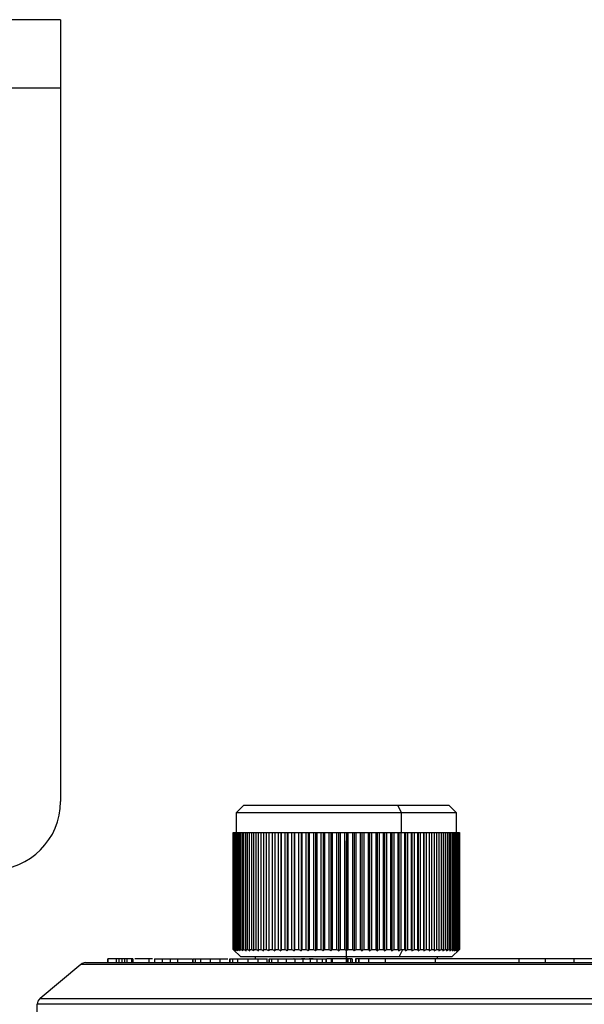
# Model space of a CAD drawing. Header units: millimetres. Extents: x -105 to 136, y -37 to 231.
# Tile 8 of 11: x 25 to 62, y 54 to 119. Entities that reach past the tile are written whole.
import ezdxf

# ---------------------------------------------------------------- set-up
doc = ezdxf.new("R2010")
doc.units = ezdxf.units.MM
doc.header["$PDSIZE"] = -1

msp = doc.modelspace()

# ---------------------------------------------------------------- linework, layer by layer
at = {"color": 7, "linetype": 'Continuous', "lineweight": 25}
for p, q in [((27.578, 118.537), (-104.922, 118.537)), ((27.578, 118.537), (27.578, 67.037)), ((27.578, 114.037), (-104.922, 114.037)), ((39.646, 66.793), (39.146, 66.293)), ((39.146, 66.293), (39.146, 64.993)), ((53.646, 66.293), (39.146, 66.293)), ((39.646, 66.793), (53.146, 66.793)), ((49.772, 66.793), (50.022, 66.293)), ((50.022, 64.993), (50.022, 66.293)), ((53.646, 66.293), (53.146, 66.793)), ((53.646, 64.993), (53.646, 66.293)), ((38.946, 64.993), (38.946, 57.293)), ((38.946, 64.993), (53.846, 64.993)), ((38.948, 57.293), (38.948, 64.993)), ((38.955, 64.993), (38.955, 57.293)), ((38.977, 57.293), (38.977, 64.993)), ((38.999, 64.993), (38.999, 57.293)), ((39.042, 57.293), (39.042, 64.993)), ((39.078, 64.993), (39.078, 57.293)), ((39.143, 57.293), (39.143, 64.993)), ((39.194, 64.993), (39.194, 57.293)), ((39.279, 57.293), (39.279, 64.993)), ((39.344, 64.993), (39.344, 57.293)), ((39.45, 57.293), (39.45, 64.993)), ((39.529, 64.993), (39.529, 57.293)), ((39.655, 57.293), (39.655, 64.993)), ((39.747, 64.993), (39.747, 57.293)), ((39.893, 57.293), (39.893, 64.993)), ((39.998, 64.993), (39.998, 57.293)), ((40.163, 57.293), (40.163, 64.993)), ((40.279, 64.993), (40.279, 57.293)), ((40.462, 57.293), (40.462, 64.993)), ((40.591, 64.993), (40.591, 57.293)), ((40.791, 57.293), (40.791, 64.993)), ((40.931, 64.993), (40.931, 57.293)), ((41.147, 57.293), (41.147, 64.993)), ((41.295, 64.993), (41.295, 57.188)), ((41.298, 64.993), (41.298, 57.293)), ((41.529, 57.293), (41.529, 64.993)), ((41.676, 64.993), (41.676, 57.188)), ((41.689, 64.993), (41.689, 57.293)), ((41.934, 57.293), (41.934, 64.993)), ((42.08, 64.993), (42.08, 57.188)), ((42.103, 64.993), (42.103, 57.293)), ((42.361, 57.293), (42.361, 64.993)), ((42.505, 64.993), (42.505, 57.188)), ((42.538, 64.993), (42.538, 57.293)), ((42.808, 57.293), (42.808, 64.993)), ((42.949, 64.993), (42.949, 57.188)), ((42.992, 64.993), (42.992, 57.293)), ((43.272, 57.293), (43.272, 64.993)), ((43.41, 64.993), (43.41, 57.188)), ((43.463, 64.993), (43.463, 57.293)), ((43.751, 57.293), (43.751, 64.993)), ((43.885, 64.993), (43.885, 57.188)), ((43.948, 64.993), (43.948, 57.293)), ((44.244, 57.293), (44.244, 64.993)), ((44.373, 64.993), (44.373, 57.188)), ((44.445, 64.993), (44.445, 57.293)), ((44.746, 57.293), (44.746, 64.993)), ((44.87, 64.993), (44.87, 57.188)), ((44.951, 64.993), (44.951, 57.293)), ((45.257, 57.293), (45.257, 64.993)), ((45.375, 64.993), (45.375, 57.188)), ((45.464, 64.993), (45.464, 57.293)), ((45.774, 57.293), (45.774, 64.993)), ((45.885, 64.993), (45.885, 57.188)), ((45.982, 64.993), (45.982, 57.293)), ((46.293, 57.293), (46.293, 64.993)), ((46.397, 64.993), (46.397, 57.188)), ((46.502, 64.993), (46.502, 57.293)), ((46.813, 57.293), (46.813, 64.993)), ((46.91, 64.993), (46.91, 57.188)), ((47.021, 64.993), (47.021, 57.293)), ((47.331, 57.293), (47.331, 64.993)), ((47.42, 64.993), (47.42, 57.188)), ((47.538, 64.993), (47.538, 57.293)), ((47.844, 57.293), (47.844, 64.993)), ((47.925, 64.993), (47.925, 57.188)), ((48.048, 64.993), (48.048, 57.293)), ((48.35, 57.293), (48.35, 64.993)), ((48.422, 64.993), (48.422, 57.188)), ((48.551, 64.993), (48.551, 57.293)), ((48.847, 57.293), (48.847, 64.993)), ((48.909, 64.993), (48.909, 57.188)), ((49.043, 64.993), (49.043, 57.293)), ((49.332, 57.293), (49.332, 64.993)), ((49.385, 64.993), (49.385, 57.188)), ((49.523, 64.993), (49.523, 57.293)), ((49.802, 57.293), (49.802, 64.993)), ((49.845, 64.993), (49.845, 57.188)), ((49.987, 64.993), (49.987, 57.293)), ((50.256, 57.293), (50.256, 64.993)), ((50.289, 64.993), (50.289, 57.188)), ((50.433, 64.993), (50.433, 57.293)), ((50.691, 57.293), (50.691, 64.993)), ((50.714, 64.993), (50.714, 57.188)), ((50.86, 64.993), (50.86, 57.293)), ((51.105, 57.293), (51.105, 64.993)), ((51.118, 64.993), (51.118, 57.188)), ((51.265, 64.993), (51.265, 57.293)), ((51.497, 57.293), (51.497, 64.993)), ((51.499, 64.993), (51.499, 57.188)), ((51.647, 64.993), (51.647, 57.293)), ((51.863, 57.293), (51.863, 64.993)), ((52.003, 64.993), (52.003, 57.293)), ((52.203, 57.293), (52.203, 64.993)), ((52.331, 64.993), (52.331, 57.293)), ((52.514, 57.293), (52.514, 64.993)), ((52.631, 64.993), (52.631, 57.293)), ((52.796, 57.293), (52.796, 64.993)), ((52.9, 64.993), (52.9, 57.293)), ((53.046, 57.293), (53.046, 64.993)), ((53.138, 64.993), (53.138, 57.293)), ((53.264, 57.293), (53.264, 64.993)), ((53.342, 64.993), (53.342, 57.293)), ((53.449, 57.293), (53.449, 64.993)), ((53.513, 64.993), (53.513, 57.293)), ((53.599, 57.293), (53.599, 64.993)), ((53.649, 64.993), (53.649, 57.293)), ((53.714, 57.293), (53.714, 64.993)), ((53.75, 64.993), (53.75, 57.293)), ((53.794, 57.293), (53.794, 64.993)), ((53.815, 64.993), (53.815, 57.293)), ((53.837, 57.293), (53.837, 64.993)), ((53.844, 64.993), (53.844, 57.293)), ((53.846, 57.293), (53.846, 64.993)), ((38.946, 57.293), (39.446, 56.793)), ((38.946, 57.293), (38.948, 57.293)), ((38.955, 57.293), (38.977, 57.293)), ((38.999, 57.293), (39.042, 57.293)), ((39.078, 57.293), (39.143, 57.293)), ((39.194, 57.293), (39.279, 57.293)), ((39.344, 57.293), (39.45, 57.293)), ((39.529, 57.293), (39.655, 57.293)), ((39.747, 57.293), (39.893, 57.293)), ((39.998, 57.293), (40.163, 57.293)), ((40.279, 57.293), (40.462, 57.293)), ((40.591, 57.293), (40.791, 57.293)), ((40.931, 57.293), (41.147, 57.293)), ((41.298, 57.293), (41.529, 57.293)), ((41.689, 57.293), (41.934, 57.293)), ((42.103, 57.293), (42.361, 57.293)), ((42.538, 57.293), (42.808, 57.293)), ((42.992, 57.293), (43.272, 57.293)), ((43.463, 57.293), (43.751, 57.293)), ((43.948, 57.293), (44.244, 57.293)), ((44.445, 57.293), (44.746, 57.293)), ((44.951, 57.293), (45.257, 57.293)), ((45.464, 57.293), (45.774, 57.293)), ((45.982, 57.293), (46.293, 57.293)), ((46.502, 57.293), (46.813, 57.293)), ((47.021, 57.293), (47.331, 57.293)), ((47.538, 57.293), (47.844, 57.293)), ((48.048, 57.293), (48.35, 57.293)), ((48.551, 57.293), (48.847, 57.293)), ((49.043, 57.293), (49.332, 57.293)), ((49.523, 57.293), (49.802, 57.293)), ((49.872, 56.793), (50.122, 57.293)), ((49.987, 57.293), (50.256, 57.293)), ((50.433, 57.293), (50.691, 57.293)), ((50.86, 57.293), (51.105, 57.293)), ((51.265, 57.293), (51.497, 57.293)), ((51.647, 57.293), (51.863, 57.293)), ((52.003, 57.293), (52.203, 57.293)), ((52.331, 57.293), (52.514, 57.293)), ((52.631, 57.293), (52.796, 57.293)), ((52.9, 57.293), (53.046, 57.293)), ((53.138, 57.293), (53.264, 57.293)), ((53.342, 57.293), (53.449, 57.293)), ((53.346, 56.793), (53.846, 57.293)), ((53.513, 57.293), (53.599, 57.293)), ((53.649, 57.293), (53.714, 57.293)), ((53.75, 57.293), (53.794, 57.293)), ((53.815, 57.293), (53.837, 57.293)), ((53.844, 57.293), (53.846, 57.293)), ((30.661, 56.673), (30.661, 56.423)), ((30.694, 56.673), (30.694, 56.423)), ((31.232, 56.673), (31.232, 56.423)), ((31.408, 56.673), (31.408, 56.423)), ((31.606, 56.673), (31.606, 56.423)), ((31.777, 56.673), (31.606, 56.673)), ((31.777, 56.673), (31.777, 56.423)), ((31.944, 56.673), (31.944, 56.423)), ((32.255, 56.673), (32.255, 56.423)), ((32.329, 56.673), (32.255, 56.673)), ((32.329, 56.673), (32.329, 56.423)), ((33.636, 56.673), (32.46, 56.673)), ((33.387, 56.673), (33.387, 56.423)), ((33.767, 56.673), (33.767, 56.423)), ((33.767, 56.673), (36.244, 56.673)), ((34.261, 56.673), (34.261, 56.423)), ((34.787, 56.673), (34.787, 56.423)), ((35.281, 56.673), (35.281, 56.423)), ((36.272, 56.673), (36.272, 56.423)), ((36.284, 56.673), (36.284, 56.423)), ((36.439, 56.673), (36.439, 56.423)), ((36.785, 56.673), (36.785, 56.423)), ((37.423, 56.673), (37.423, 56.423)), ((38.069, 56.673), (38.069, 56.423)), ((38.703, 56.673), (38.703, 56.423)), ((38.714, 56.673), (38.714, 56.423)), ((38.733, 56.673), (38.733, 56.423)), ((38.908, 56.673), (38.908, 56.423)), ((39.229, 56.673), (39.229, 56.423)), ((53.346, 56.793), (39.446, 56.793)), ((39.907, 56.673), (39.907, 56.423)), ((40.396, 56.793), (40.396, 56.673)), ((40.564, 56.673), (40.564, 56.423)), ((40.662, 56.673), (40.655, 56.673)), ((41.167, 56.673), (41.167, 56.423)), ((41.167, 56.673), (41.214, 56.673)), ((41.301, 56.673), (41.301, 56.423)), ((41.304, 56.673), (41.304, 56.423)), ((41.465, 56.673), (41.465, 56.423)), ((41.882, 56.673), (41.882, 56.423)), ((42.442, 56.673), (42.442, 56.423)), ((42.956, 56.673), (42.928, 56.673)), ((42.993, 56.673), (42.993, 56.423)), ((43.519, 56.673), (43.519, 56.423)), ((44.007, 56.673), (44.007, 56.423)), ((44.443, 56.673), (44.443, 56.423)), ((44.805, 56.673), (44.805, 56.423)), ((45.038, 56.673), (45.038, 56.423)), ((45.098, 56.423), (45.098, 56.673)), ((45.453, 56.673), (45.098, 56.673)), ((45.393, 56.673), (45.393, 56.423)), ((45.453, 56.673), (45.453, 56.423)), ((45.455, 56.423), (45.455, 56.673)), ((45.455, 56.673), (45.455, 56.423)), ((46.377, 56.673), (45.462, 56.673)), ((46.377, 56.673), (46.377, 56.423)), ((46.396, 56.793), (46.396, 56.673)), ((46.401, 56.673), (46.401, 56.423)), ((46.424, 56.673), (46.424, 56.423)), ((46.452, 56.673), (46.452, 56.423)), ((46.773, 56.673), (46.491, 56.673)), ((46.491, 56.673), (46.491, 56.423)), ((46.675, 56.673), (46.675, 56.423)), ((46.773, 56.673), (46.773, 56.423)), ((46.991, 56.673), (46.991, 56.423)), ((47.845, 56.673), (46.991, 56.673)), ((47.025, 56.673), (47.025, 56.423)), ((47.187, 56.673), (47.187, 56.423)), ((47.221, 56.673), (47.221, 56.423)), ((47.846, 56.673), (47.846, 56.423)), ((48.956, 56.673), (47.846, 56.673)), ((48.956, 56.673), (48.956, 56.423)), ((52.241, 56.673), (52.241, 56.423)), ((52.663, 56.673), (52.278, 56.673)), ((52.396, 56.673), (52.396, 56.793)), ((57.76, 56.673), (57.76, 56.423)), ((59.495, 56.673), (59.495, 56.423)), ((61.37, 56.673), (61.37, 56.423)), ((28.905, 56.306), (26.223, 54.056)), ((133.183, 56.306), (28.905, 56.306)), ((29.226, 56.423), (132.862, 56.423)), ((26.223, 54.056), (135.865, 54.056)), ((136.044, 53.673), (26.044, 53.673)), ((26.044, 51.723), (26.044, 53.673))]:
    msp.add_line(p, q, dxfattribs=at)
at = {"color": 7, "linetype": 'Continuous'}
for q in [(46.396, 64.449), (50.409, 56.423)]:
    msp.add_line((46.396, 56.423), q, dxfattribs=at)
at = {"color": 7, "linetype": 'Continuous', "lineweight": 25}
for centre, radius, start, end in [((23.078, 67.037), 4.5, 270, 0), ((29.226, 55.923), 0.5, 90, 130), ((26.544, 53.673), 0.5, 130, 180)]:
    msp.add_arc(centre, radius, start, end, dxfattribs=at)
for points, knots in [([(38.948, 57.293), (38.968, 57.273), (39.004, 57.238), (39.04, 57.203), (39.056, 57.188)], [0, 0, 0, 0, 0.56, 1, 1, 1, 1]), ([(39.056, 57.188), (39.037, 57.207), (39.003, 57.242), (38.97, 57.278), (38.955, 57.293)], [0, 0, 0, 0, 0.56, 1, 1, 1, 1]), ([(38.977, 57.293), (38.998, 57.273), (39.036, 57.238), (39.075, 57.203), (39.091, 57.188)], [0, 0, 0, 0, 0.56, 1, 1, 1, 1]), ([(39.091, 57.188), (39.074, 57.207), (39.043, 57.242), (39.012, 57.278), (38.999, 57.293)], [0, 0, 0, 0, 0.56, 1, 1, 1, 1]), ([(39.042, 57.293), (39.064, 57.273), (39.105, 57.238), (39.145, 57.203), (39.163, 57.188)], [0, 0, 0, 0, 0.56, 1, 1, 1, 1]), ([(39.163, 57.188), (39.147, 57.207), (39.119, 57.242), (39.091, 57.278), (39.078, 57.293)], [0, 0, 0, 0, 0.56, 1, 1, 1, 1]), ([(39.143, 57.293), (39.167, 57.273), (39.209, 57.238), (39.251, 57.203), (39.27, 57.188)], [0, 0, 0, 0, 0.56, 1, 1, 1, 1]), ([(39.27, 57.188), (39.255, 57.207), (39.23, 57.242), (39.205, 57.278), (39.194, 57.293)], [0, 0, 0, 0, 0.56, 1, 1, 1, 1]), ([(39.279, 57.293), (39.304, 57.273), (39.348, 57.238), (39.392, 57.203), (39.411, 57.188)], [0, 0, 0, 0, 0.56, 1, 1, 1, 1]), ([(39.411, 57.188), (39.398, 57.207), (39.376, 57.242), (39.354, 57.278), (39.344, 57.293)], [0, 0, 0, 0, 0.56, 1, 1, 1, 1]), ([(39.45, 57.293), (39.476, 57.273), (39.521, 57.238), (39.566, 57.203), (39.586, 57.188)], [0, 0, 0, 0, 0.56, 1, 1, 1, 1]), ([(39.586, 57.188), (39.576, 57.207), (39.556, 57.242), (39.537, 57.278), (39.529, 57.293)], [0, 0, 0, 0, 0.56, 1, 1, 1, 1]), ([(39.655, 57.293), (39.681, 57.273), (39.728, 57.238), (39.775, 57.203), (39.795, 57.188)], [0, 0, 0, 0, 0.56, 1, 1, 1, 1]), ([(39.795, 57.188), (39.786, 57.207), (39.77, 57.242), (39.754, 57.278), (39.747, 57.293)], [0, 0, 0, 0, 0.56, 1, 1, 1, 1]), ([(39.893, 57.293), (39.92, 57.273), (39.967, 57.238), (40.015, 57.203), (40.036, 57.188)], [0, 0, 0, 0, 0.56, 1, 1, 1, 1]), ([(40.036, 57.188), (40.029, 57.207), (40.016, 57.242), (40.003, 57.278), (39.998, 57.293)], [0, 0, 0, 0, 0.56, 1, 1, 1, 1]), ([(40.163, 57.293), (40.19, 57.273), (40.238, 57.238), (40.286, 57.203), (40.308, 57.188)], [0, 0, 0, 0, 0.56, 1, 1, 1, 1]), ([(40.308, 57.188), (40.302, 57.207), (40.293, 57.242), (40.284, 57.278), (40.279, 57.293)], [0, 0, 0, 0, 0.56, 1, 1, 1, 1]), ([(40.462, 57.293), (40.49, 57.273), (40.539, 57.238), (40.588, 57.203), (40.609, 57.188)], [0, 0, 0, 0, 0.56, 1, 1, 1, 1]), ([(40.609, 57.188), (40.606, 57.207), (40.6, 57.242), (40.594, 57.278), (40.591, 57.293)], [0, 0, 0, 0, 0.56, 1, 1, 1, 1]), ([(40.791, 57.293), (40.819, 57.273), (40.868, 57.238), (40.917, 57.203), (40.939, 57.188)], [0, 0, 0, 0, 0.56, 1, 1, 1, 1]), ([(40.939, 57.188), (40.937, 57.207), (40.935, 57.242), (40.932, 57.278), (40.931, 57.293)], [0, 0, 0, 0, 0.56, 1, 1, 1, 1]), ([(41.147, 57.293), (41.175, 57.273), (41.224, 57.238), (41.273, 57.203), (41.295, 57.188)], [0, 0, 0, 0, 0.56, 1, 1, 1, 1]), ([(41.295, 57.188), (41.295, 57.207), (41.296, 57.242), (41.297, 57.278), (41.298, 57.293)], [0, 0, 0, 0, 0.56, 1, 1, 1, 1]), ([(41.529, 57.293), (41.556, 57.273), (41.605, 57.238), (41.654, 57.203), (41.676, 57.188)], [0, 0, 0, 0, 0.56, 1, 1, 1, 1]), ([(41.676, 57.188), (41.678, 57.207), (41.683, 57.242), (41.687, 57.278), (41.689, 57.293)], [0, 0, 0, 0, 0.56, 1, 1, 1, 1]), ([(41.934, 57.293), (41.961, 57.273), (42.01, 57.238), (42.059, 57.203), (42.08, 57.188)], [0, 0, 0, 0, 0.56, 1, 1, 1, 1]), ([(42.08, 57.188), (42.084, 57.207), (42.092, 57.242), (42.1, 57.278), (42.103, 57.293)], [0, 0, 0, 0, 0.56, 1, 1, 1, 1]), ([(42.361, 57.293), (42.388, 57.273), (42.436, 57.238), (42.484, 57.203), (42.505, 57.188)], [0, 0, 0, 0, 0.56, 1, 1, 1, 1]), ([(42.505, 57.188), (42.511, 57.207), (42.522, 57.242), (42.533, 57.278), (42.538, 57.293)], [0, 0, 0, 0, 0.56, 1, 1, 1, 1]), ([(42.808, 57.293), (42.834, 57.273), (42.881, 57.238), (42.928, 57.203), (42.949, 57.188)], [0, 0, 0, 0, 0.56, 1, 1, 1, 1]), ([(42.949, 57.188), (42.957, 57.207), (42.972, 57.242), (42.986, 57.278), (42.992, 57.293)], [0, 0, 0, 0, 0.56, 1, 1, 1, 1]), ([(43.272, 57.293), (43.298, 57.273), (43.344, 57.238), (43.39, 57.203), (43.41, 57.188)], [0, 0, 0, 0, 0.56, 1, 1, 1, 1]), ([(43.41, 57.188), (43.42, 57.207), (43.438, 57.242), (43.455, 57.278), (43.463, 57.293)], [0, 0, 0, 0, 0.56, 1, 1, 1, 1]), ([(43.751, 57.293), (43.776, 57.273), (43.821, 57.238), (43.866, 57.203), (43.885, 57.188)], [0, 0, 0, 0, 0.56, 1, 1, 1, 1]), ([(43.885, 57.188), (43.897, 57.207), (43.918, 57.242), (43.939, 57.278), (43.948, 57.293)], [0, 0, 0, 0, 0.56, 1, 1, 1, 1]), ([(44.244, 57.293), (44.268, 57.273), (44.311, 57.238), (44.354, 57.203), (44.373, 57.188)], [0, 0, 0, 0, 0.56, 1, 1, 1, 1]), ([(44.373, 57.188), (44.386, 57.207), (44.41, 57.242), (44.434, 57.278), (44.445, 57.293)], [0, 0, 0, 0, 0.56, 1, 1, 1, 1]), ([(44.746, 57.293), (44.77, 57.273), (44.811, 57.238), (44.852, 57.203), (44.87, 57.188)], [0, 0, 0, 0, 0.56, 1, 1, 1, 1]), ([(44.87, 57.188), (44.885, 57.207), (44.912, 57.242), (44.939, 57.278), (44.951, 57.293)], [0, 0, 0, 0, 0.56, 1, 1, 1, 1]), ([(45.257, 57.293), (45.279, 57.273), (45.319, 57.238), (45.358, 57.203), (45.375, 57.188)], [0, 0, 0, 0, 0.56, 1, 1, 1, 1]), ([(45.375, 57.188), (45.392, 57.207), (45.422, 57.242), (45.451, 57.278), (45.464, 57.293)], [0, 0, 0, 0, 0.56, 1, 1, 1, 1]), ([(45.774, 57.293), (45.794, 57.273), (45.832, 57.238), (45.869, 57.203), (45.885, 57.188)], [0, 0, 0, 0, 0.56, 1, 1, 1, 1]), ([(45.885, 57.188), (45.903, 57.207), (45.936, 57.242), (45.968, 57.278), (45.982, 57.293)], [0, 0, 0, 0, 0.56, 1, 1, 1, 1]), ([(46.293, 57.293), (46.313, 57.273), (46.347, 57.238), (46.382, 57.203), (46.397, 57.188)], [0, 0, 0, 0, 0.56, 1, 1, 1, 1]), ([(46.397, 57.188), (46.417, 57.207), (46.452, 57.242), (46.487, 57.278), (46.502, 57.293)], [0, 0, 0, 0, 0.56, 1, 1, 1, 1]), ([(46.813, 57.293), (46.831, 57.273), (46.863, 57.238), (46.896, 57.203), (46.91, 57.188)], [0, 0, 0, 0, 0.56, 1, 1, 1, 1]), ([(46.91, 57.188), (46.931, 57.207), (46.968, 57.242), (47.005, 57.278), (47.021, 57.293)], [0, 0, 0, 0, 0.56, 1, 1, 1, 1]), ([(47.331, 57.293), (47.347, 57.273), (47.377, 57.238), (47.407, 57.203), (47.42, 57.188)], [0, 0, 0, 0, 0.56, 1, 1, 1, 1]), ([(47.42, 57.188), (47.442, 57.207), (47.481, 57.242), (47.52, 57.278), (47.538, 57.293)], [0, 0, 0, 0, 0.56, 1, 1, 1, 1]), ([(47.844, 57.293), (47.859, 57.273), (47.886, 57.238), (47.913, 57.203), (47.925, 57.188)], [0, 0, 0, 0, 0.56, 1, 1, 1, 1]), ([(47.925, 57.188), (47.948, 57.207), (47.989, 57.242), (48.03, 57.278), (48.048, 57.293)], [0, 0, 0, 0, 0.56, 1, 1, 1, 1]), ([(48.35, 57.293), (48.364, 57.273), (48.387, 57.238), (48.411, 57.203), (48.422, 57.188)], [0, 0, 0, 0, 0.56, 1, 1, 1, 1]), ([(48.422, 57.188), (48.446, 57.207), (48.489, 57.242), (48.532, 57.278), (48.551, 57.293)], [0, 0, 0, 0, 0.56, 1, 1, 1, 1]), ([(48.847, 57.293), (48.859, 57.273), (48.879, 57.238), (48.9, 57.203), (48.909, 57.188)], [0, 0, 0, 0, 0.56, 1, 1, 1, 1]), ([(48.909, 57.188), (48.934, 57.207), (48.979, 57.242), (49.024, 57.278), (49.043, 57.293)], [0, 0, 0, 0, 0.56, 1, 1, 1, 1]), ([(49.332, 57.293), (49.342, 57.273), (49.359, 57.238), (49.377, 57.203), (49.385, 57.188)], [0, 0, 0, 0, 0.56, 1, 1, 1, 1]), ([(49.385, 57.188), (49.411, 57.207), (49.457, 57.242), (49.502, 57.278), (49.523, 57.293)], [0, 0, 0, 0, 0.56, 1, 1, 1, 1]), ([(49.802, 57.293), (49.81, 57.273), (49.825, 57.238), (49.839, 57.203), (49.845, 57.188)], [0, 0, 0, 0, 0.56, 1, 1, 1, 1]), ([(49.845, 57.188), (49.872, 57.207), (49.919, 57.242), (49.966, 57.278), (49.987, 57.293)], [0, 0, 0, 0, 0.56, 1, 1, 1, 1]), ([(50.256, 57.293), (50.262, 57.273), (50.273, 57.238), (50.285, 57.203), (50.289, 57.188)], [0, 0, 0, 0, 0.56, 1, 1, 1, 1]), ([(50.289, 57.188), (50.316, 57.207), (50.364, 57.242), (50.412, 57.278), (50.433, 57.293)], [0, 0, 0, 0, 0.56, 1, 1, 1, 1]), ([(50.691, 57.293), (50.696, 57.273), (50.703, 57.238), (50.711, 57.203), (50.714, 57.188)], [0, 0, 0, 0, 0.56, 1, 1, 1, 1]), ([(50.714, 57.188), (50.742, 57.207), (50.79, 57.242), (50.839, 57.278), (50.86, 57.293)], [0, 0, 0, 0, 0.56, 1, 1, 1, 1]), ([(51.105, 57.293), (51.108, 57.273), (51.112, 57.238), (51.116, 57.203), (51.118, 57.188)], [0, 0, 0, 0, 0.56, 1, 1, 1, 1]), ([(51.118, 57.188), (51.146, 57.207), (51.195, 57.242), (51.244, 57.278), (51.265, 57.293)], [0, 0, 0, 0, 0.56, 1, 1, 1, 1]), ([(51.497, 57.293), (51.497, 57.273), (51.498, 57.238), (51.499, 57.203), (51.499, 57.188)], [0, 0, 0, 0, 0.56, 1, 1, 1, 1]), ([(51.499, 57.188), (51.527, 57.207), (51.576, 57.242), (51.625, 57.278), (51.647, 57.293)], [0, 0, 0, 0, 0.56, 1, 1, 1, 1]), ([(51.863, 57.293), (51.862, 57.273), (51.859, 57.238), (51.856, 57.203), (51.855, 57.188)], [0, 0, 0, 0, 0.56, 1, 1, 1, 1]), ([(51.855, 57.188), (51.883, 57.207), (51.932, 57.242), (51.981, 57.278), (52.003, 57.293)], [0, 0, 0, 0, 0.56, 1, 1, 1, 1]), ([(52.203, 57.293), (52.199, 57.273), (52.193, 57.238), (52.187, 57.203), (52.185, 57.188)], [0, 0, 0, 0, 0.56, 1, 1, 1, 1]), ([(52.185, 57.188), (52.212, 57.207), (52.261, 57.242), (52.31, 57.278), (52.331, 57.293)], [0, 0, 0, 0, 0.56, 1, 1, 1, 1]), ([(52.514, 57.293), (52.509, 57.273), (52.499, 57.238), (52.49, 57.203), (52.486, 57.188)], [0, 0, 0, 0, 0.56, 1, 1, 1, 1]), ([(52.486, 57.188), (52.513, 57.207), (52.561, 57.242), (52.61, 57.278), (52.631, 57.293)], [0, 0, 0, 0, 0.56, 1, 1, 1, 1]), ([(52.796, 57.293), (52.789, 57.273), (52.776, 57.238), (52.763, 57.203), (52.757, 57.188)], [0, 0, 0, 0, 0.56, 1, 1, 1, 1]), ([(52.757, 57.188), (52.784, 57.207), (52.832, 57.242), (52.879, 57.278), (52.9, 57.293)], [0, 0, 0, 0, 0.56, 1, 1, 1, 1]), ([(53.046, 57.293), (53.037, 57.273), (53.021, 57.238), (53.005, 57.203), (52.998, 57.188)], [0, 0, 0, 0, 0.56, 1, 1, 1, 1]), ([(52.998, 57.188), (53.024, 57.207), (53.071, 57.242), (53.117, 57.278), (53.138, 57.293)], [0, 0, 0, 0, 0.56, 1, 1, 1, 1]), ([(53.264, 57.293), (53.253, 57.273), (53.234, 57.238), (53.215, 57.203), (53.206, 57.188)], [0, 0, 0, 0, 0.56, 1, 1, 1, 1]), ([(53.206, 57.188), (53.232, 57.207), (53.277, 57.242), (53.323, 57.278), (53.342, 57.293)], [0, 0, 0, 0, 0.56, 1, 1, 1, 1]), ([(53.449, 57.293), (53.436, 57.273), (53.414, 57.238), (53.392, 57.203), (53.382, 57.188)], [0, 0, 0, 0, 0.56, 1, 1, 1, 1]), ([(53.382, 57.188), (53.406, 57.207), (53.45, 57.242), (53.494, 57.278), (53.513, 57.293)], [0, 0, 0, 0, 0.56, 1, 1, 1, 1]), ([(53.599, 57.293), (53.585, 57.273), (53.559, 57.238), (53.534, 57.203), (53.523, 57.188)], [0, 0, 0, 0, 0.56, 1, 1, 1, 1]), ([(53.523, 57.188), (53.547, 57.207), (53.589, 57.242), (53.631, 57.278), (53.649, 57.293)], [0, 0, 0, 0, 0.56, 1, 1, 1, 1]), ([(53.714, 57.293), (53.698, 57.273), (53.67, 57.238), (53.642, 57.203), (53.629, 57.188)], [0, 0, 0, 0, 0.56, 1, 1, 1, 1]), ([(53.629, 57.188), (53.652, 57.207), (53.692, 57.242), (53.733, 57.278), (53.75, 57.293)], [0, 0, 0, 0, 0.56, 1, 1, 1, 1]), ([(53.794, 57.293), (53.776, 57.273), (53.745, 57.238), (53.714, 57.203), (53.701, 57.188)], [0, 0, 0, 0, 0.56, 1, 1, 1, 1]), ([(53.701, 57.188), (53.722, 57.207), (53.76, 57.242), (53.799, 57.278), (53.815, 57.293)], [0, 0, 0, 0, 0.56, 1, 1, 1, 1]), ([(53.837, 57.293), (53.818, 57.273), (53.785, 57.238), (53.751, 57.203), (53.736, 57.188)], [0, 0, 0, 0, 0.56, 1, 1, 1, 1]), ([(53.736, 57.188), (53.756, 57.207), (53.792, 57.242), (53.828, 57.278), (53.844, 57.293)], [0, 0, 0, 0, 0.56, 1, 1, 1, 1]), ([(31.232, 56.673), (31.095, 56.673), (30.831, 56.673), (30.738, 56.673), (30.694, 56.673)], [0, 0, 0, 0, 0.51963, 1, 1, 1, 1]), ([(31.408, 56.673), (31.375, 56.673), (31.315, 56.673), (31.258, 56.673), (31.232, 56.673)], [0, 0, 0, 0, 0.545651, 1, 1, 1, 1]), ([(31.606, 56.673), (31.57, 56.673), (31.505, 56.673), (31.438, 56.673), (31.408, 56.673)], [0, 0, 0, 0, 0.543116, 1, 1, 1, 1]), ([(31.944, 56.673), (31.914, 56.673), (31.858, 56.673), (31.802, 56.673), (31.777, 56.673)], [0, 0, 0, 0, 0.534625, 1, 1, 1, 1]), ([(32.255, 56.673), (32.205, 56.673), (32.101, 56.673), (31.998, 56.673), (31.944, 56.673)], [0, 0, 0, 0, 0.484934, 1, 1, 1, 1]), ([(36.284, 56.673), (36.302, 56.673), (36.337, 56.673), (36.406, 56.673), (36.439, 56.673)], [0, 0, 0, 0, 0.52427, 1, 1, 1, 1]), ([(36.439, 56.673), (36.493, 56.673), (36.596, 56.673), (36.724, 56.673), (36.785, 56.673)], [0, 0, 0, 0, 0.524486, 1, 1, 1, 1]), ([(36.785, 56.673), (36.897, 56.673), (37.082, 56.673), (37.325, 56.673), (37.423, 56.673)], [0, 0, 0, 0, 0.598946, 1, 1, 1, 1]), ([(37.423, 56.673), (37.538, 56.673), (37.73, 56.673), (37.972, 56.673), (38.069, 56.673)], [0, 0, 0, 0, 0.597359, 1, 1, 1, 1]), ([(38.069, 56.673), (38.191, 56.673), (38.375, 56.673), (38.539, 56.673), (38.593, 56.673)], [0, 0, 0, 0, 0.665923, 1, 1, 1, 1]), ([(38.733, 56.673), (38.756, 56.673), (38.796, 56.673), (38.873, 56.673), (38.908, 56.673)], [0, 0, 0, 0, 0.546432, 1, 1, 1, 1]), ([(38.908, 56.673), (38.961, 56.673), (39.058, 56.673), (39.175, 56.673), (39.229, 56.673)], [0, 0, 0, 0, 0.547013, 1, 1, 1, 1]), ([(39.229, 56.673), (39.348, 56.673), (39.545, 56.673), (39.804, 56.673), (39.907, 56.673)], [0, 0, 0, 0, 0.604362, 1, 1, 1, 1]), ([(39.907, 56.673), (40.026, 56.673), (40.228, 56.673), (40.467, 56.673), (40.564, 56.673)], [0, 0, 0, 0, 0.594747, 1, 1, 1, 1]), ([(40.564, 56.673), (40.683, 56.673), (40.899, 56.673), (41.084, 56.673), (41.167, 56.673)], [0, 0, 0, 0, 0.549105, 1, 1, 1, 1]), ([(41.304, 56.673), (41.32, 56.673), (41.348, 56.673), (41.428, 56.673), (41.465, 56.673)], [0, 0, 0, 0, 0.535655, 1, 1, 1, 1]), ([(41.465, 56.673), (41.527, 56.673), (41.645, 56.673), (41.806, 56.673), (41.882, 56.673)], [0, 0, 0, 0, 0.528152, 1, 1, 1, 1]), ([(41.882, 56.673), (41.982, 56.673), (42.153, 56.673), (42.358, 56.673), (42.442, 56.673)], [0, 0, 0, 0, 0.5912696, 1, 1, 1, 1]), ([(42.442, 56.673), (42.543, 56.673), (42.716, 56.673), (42.912, 56.673), (42.993, 56.673)], [0, 0, 0, 0, 0.583355, 1, 1, 1, 1]), ([(42.993, 56.673), (43.092, 56.673), (43.266, 56.673), (43.443, 56.673), (43.519, 56.673)], [0, 0, 0, 0, 0.569882, 1, 1, 1, 1]), ([(43.652, 56.673), (43.608, 56.673), (43.53, 56.673), (43.473, 56.673), (43.448, 56.673)], [0, 0, 0, 0, 0.571622, 1, 1, 1, 1]), ([(43.519, 56.673), (43.613, 56.673), (43.782, 56.673), (43.938, 56.673), (44.007, 56.673)], [0, 0, 0, 0, 0.559599, 1, 1, 1, 1]), ([(44.209, 56.673), (44.161, 56.673), (44.072, 56.673), (43.984, 56.673), (43.943, 56.673)], [0, 0, 0, 0, 0.537375, 1, 1, 1, 1]), ([(44.007, 56.673), (44.093, 56.673), (44.247, 56.673), (44.383, 56.673), (44.443, 56.673)], [0, 0, 0, 0, 0.5564021, 1, 1, 1, 1]), ([(44.443, 56.673), (44.518, 56.673), (44.65, 56.673), (44.758, 56.673), (44.805, 56.673)], [0, 0, 0, 0, 0.563777, 1, 1, 1, 1]), ([(44.805, 56.673), (44.859, 56.673), (44.955, 56.673), (45.012, 56.673), (45.038, 56.673)], [0, 0, 0, 0, 0.560769, 1, 1, 1, 1]), ([(46.401, 56.673), (46.397, 56.673), (46.388, 56.673), (46.38, 56.673), (46.377, 56.673)], [0, 0, 0, 0, 0.518014, 1, 1, 1, 1]), ([(46.424, 56.673), (46.42, 56.673), (46.411, 56.673), (46.404, 56.673), (46.401, 56.673)], [0, 0, 0, 0, 0.539617, 1, 1, 1, 1]), ([(46.452, 56.673), (46.446, 56.673), (46.437, 56.673), (46.428, 56.673), (46.424, 56.673)], [0, 0, 0, 0, 0.57815, 1, 1, 1, 1]), ([(46.491, 56.673), (46.483, 56.673), (46.47, 56.673), (46.457, 56.673), (46.452, 56.673)], [0, 0, 0, 0, 0.610384, 1, 1, 1, 1]), ([(52.241, 56.673), (51.531, 56.673), (50.412, 56.673), (49.346, 56.673), (48.956, 56.673)], [0, 0, 0, 0, 0.63432, 1, 1, 1, 1]), ([(57.76, 56.673), (56.622, 56.673), (54.727, 56.673), (52.951, 56.673), (52.241, 56.673)], [0, 0, 0, 0, 0.600625, 1, 1, 1, 1]), ([(59.495, 56.673), (59.165, 56.673), (58.582, 56.673), (58.009, 56.673), (57.76, 56.673)], [0, 0, 0, 0, 0.567604, 1, 1, 1, 1]), ([(61.37, 56.673), (61.014, 56.673), (60.387, 56.673), (59.765, 56.673), (59.495, 56.673)], [0, 0, 0, 0, 0.566896, 1, 1, 1, 1]), ([(65.546, 56.673), (64.741, 56.673), (63.331, 56.673), (61.958, 56.673), (61.37, 56.673)], [0, 0, 0, 0, 0.571517, 1, 1, 1, 1])]:
    msp.add_open_spline(points, degree=3, knots=knots, dxfattribs=at)
at = {"color": 7, "linetype": 'Continuous'}
msp.add_point((46.396, 56.423), dxfattribs=at)

doc.saveas('drawing.dxf')
